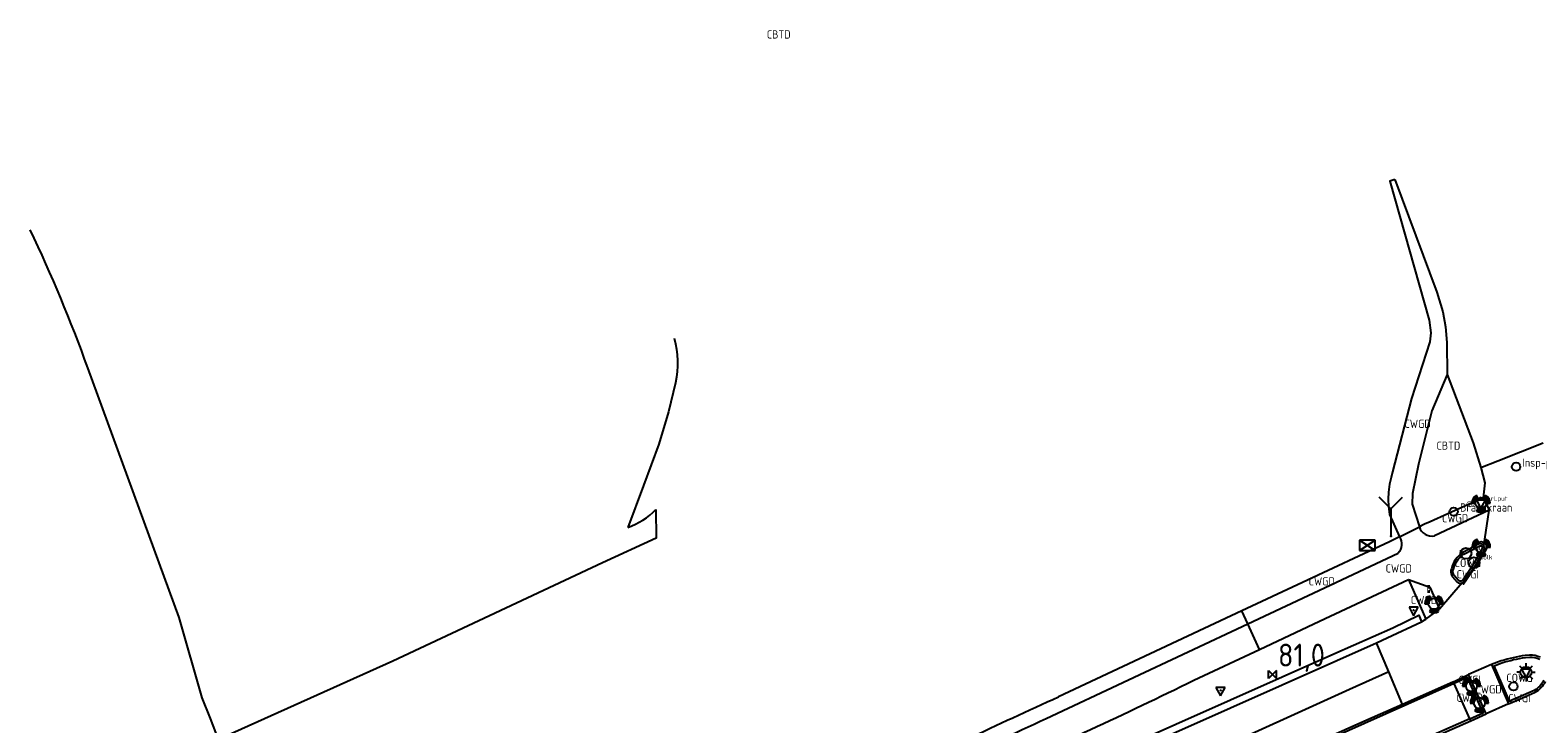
# Model space of a CAD drawing. Extents: x 143041 to 146008, y 457187 to 458337.
# Tile 30 of 31: x 145713 to 145878, y 458261 to 458337. Entities that reach past the tile are written whole.
import ezdxf
from ezdxf.enums import TextEntityAlignment as Align

# ---------------------------------------------------------------- set-up
doc = ezdxf.new("R2010")
doc.units = 0
doc.header["$LTSCALE"] = 4
doc.layers.get('0').update_dxf_attribs({"linetype": 'CONTINUOUS'})
for name, color, linetype in [('CBTD', 7, 'CONTINUOUS'), ('COWG', 7, 'CONTINUOUS'), ('CWGD', 7, 'CONTINUOUS'), ('CWGI', 7, 'CONTINUOUS'), ('G_BTD', 3, 'CONTINUOUS'), ('G_OWG', 6, 'CONTINUOUS'), ('G_WGD', 7, 'CONTINUOUS'), ('G_WGI', 1, 'CONTINUOUS'), ('LWGI', 7, 'CONTINUOUS'), ('PPALHM', 10, 'CONTINUOUS')]:
    doc.layers.add(name, color=color, linetype=linetype)
for name, color, linetype, true_color in [('PBRD', 7, 'CONTINUOUS', 0xbd2877), ('PKST', 7, 'CONTINUOUS', 0xbd2877), ('PPAL', 7, 'CONTINUOUS', 0xbd2877), ('PPUT', 7, 'CONTINUOUS', 0xbd2877)]:
    doc.layers.add(name, color=color, linetype=linetype, true_color=true_color)
doc.styles.add('ISO', font='ISO')
doc.styles.get("Standard").update_dxf_attribs({"font": 'ISO'})

# ---------------------------------------------------------------- blocks, each defined once
blk = doc.blocks.new('verkeersbord-pl')
at = {"linetype": 'Continuous'}
blk.add_circle((0, 0), 0.03, dxfattribs=at)
blk = doc.blocks.new('verkeersbord')
at = {"color": 0}
for p, q in [((0.5, 0.32), (-0.5, 0.32)), ((-0.5, 0.32), (0, -0.6)), ((0, -0.6), (0.5, 0.32))]:
    blk.add_line(p, q, dxfattribs=at)
blk = doc.blocks.new('lichtmast')
at = {"color": 0}
for p, q in [((-0.6, 0), (-1, 0)), ((-0.71, 0.71), (-0.42, 0.42)), ((0, 0.6), (0, 1)), ((0.42, 0.42), (0.71, 0.71)), ((0.6, 0), (1, 0)), ((-0.42, -0.42), (-0.71, -0.71)), ((0, -0.6), (0, -1)), ((0.42, -0.42), (0.71, -0.71))]:
    blk.add_line(p, q, dxfattribs=at)
blk.add_circle((0, 0), 0.6, dxfattribs=at)
blk = doc.blocks.new('schk.dwg')
for p, q in [((0.86, 0.56), (-0.86, 0.56)), ((-0.86, 0.56), (-0.86, -0.56)), ((0.86, -0.56), (0.86, 0.56)), ((-0.86, -0.56), (0.86, -0.56))]:
    blk.add_line(p, q)
at = {"linetype": 'Continuous'}
for p, q in [((-0.86, 0.56), (0.86, -0.56)), ((-0.86, -0.56), (0.86, 0.56))]:
    blk.add_line(p, q, dxfattribs=at)
blk = doc.blocks.new('verkeerslicht')
at = {"color": 0, "linetype": 'Continuous'}
for p, q in [((-1, 0), (-0.6, 0)), ((-0.3, 0.52), (-0.5, 0.86)), ((0.3, 0.52), (0.5, 0.86)), ((0.6, 0), (1, 0)), ((-0.3, -0.52), (-0.5, -0.86)), ((0.3, -0.52), (0.5, -0.86))]:
    blk.add_line(p, q, dxfattribs=at)
at = {"color": 0}
blk.add_circle((0, 0), 0.6, dxfattribs=at)
at = {"color": 0, "linetype": 'Continuous'}
for radius, start, end in [(0.996, 119.9985, 179.9935), (0.897, 119.9989, 179.9928), (0.797, 119.9994, 179.9919), (0.697, 120, 179.9907), (0.697, 0.0093, 60), (0.797, 0.0081, 60.0006), (0.897, 0.0072, 60.0011), (0.996, 0.0065, 60.0015), (0.996, 240.0015, 299.9985), (0.897, 240.0011, 299.9989), (0.797, 240.0006, 299.9994), (0.697, 240, 300)]:
    blk.add_arc((0, 0), radius, start, end, dxfattribs=at)
blk = doc.blocks.new('brandkraan')
at = {"color": 0}
blk.add_circle((0, 0), 0.45, dxfattribs=at)
at = {"color": 0, "style": 'ISO'}
blk.add_attdef('BRANDKRAAN', (0.7, 0), '', height=0.9, dxfattribs=at)
blk = doc.blocks.new('klok')
at = {"color": 0}
blk.add_circle((0, 0), 0.45, dxfattribs=at)
at = {"style": 'ISO'}
blk.add_attdef('KLOK', (0.7, 0), '', height=0.9, dxfattribs=at)
blk = doc.blocks.new('waterleidingput')
at = {"linetype": 'ByBlock', "lineweight": -2}
h = blk.add_hatch(color=0, dxfattribs=at)
h.dxf.hatch_style = 1
edge = h.paths.add_edge_path()
edge.add_spline(control_points=[(0.44, 0), (0.44, 0.04), (0.43, 0.09), (0.36, 0.2), (0.28, 0.26), (0.09, 0.32), (-0.02, 0.33), (-0.22, 0.29), (-0.31, 0.24), (-0.42, 0.12), (-0.44, 0.06), (-0.44, -0.06), (-0.42, -0.12), (-0.33, -0.22), (-0.28, -0.26), (-0.1, -0.33), (0.04, -0.33), (0.27, -0.27), (0.37, -0.2), (0.43, -0.08), (0.44, -0.04), (0.44, 0)], knot_values=[0, 0, 0, 0, 0.380029, 0.380029, 1.118666, 1.118666, 1.857303, 1.857303, 2.59594, 2.59594, 3.13294, 3.13294, 3.66994, 3.66994, 4.20694, 4.20694, 5.079565, 5.079565, 5.952189, 5.952189, 6.283185, 6.283185, 6.283185, 6.283185], degree=3, periodic=0)
edge = h.paths.add_edge_path(flags=16)
edge.add_ellipse((0, 0), major_axis=(0.392, 0), ratio=0.689655, start_angle=0, end_angle=360)
h = blk.add_hatch(color=0, dxfattribs=at)
h.dxf.hatch_style = 1
h.paths.add_polyline_path([(-0.05, -0.09, -0.141608), (-0.09, -0.05), (-0.1, -0.09), (-0.17, 0.17), (-0.22, 0.17), (-0.13, -0.17), (-0.08, -0.17)])
at = {"linetype": 'ByBlock', "lineweight": -2, "true_color": 0x104b6e}
h = blk.add_hatch(color=156, dxfattribs=at)
h.dxf.hatch_style = 1
h.paths.add_polyline_path([(0.1, 0, 1), (-0.1, 0, 1)])
at = {"linetype": 'ByBlock', "lineweight": -2}
h = blk.add_hatch(color=0, dxfattribs=at)
h.dxf.hatch_style = 1
h.paths.add_polyline_path([(0.02, 0.17), (-0.03, 0.17), (-0.05, 0.09, -0.269854), (0.05, 0.09)])
h = blk.add_hatch(color=0, dxfattribs=at)
h.dxf.hatch_style = 1
h.paths.add_polyline_path([(0.23, 0.17), (0.17, 0.17), (0.1, -0.09), (0.09, -0.05, -0.141608), (0.05, -0.09), (0.07, -0.17), (0.12, -0.17)])
at = {"color": 0, "linetype": 'ByBlock', "lineweight": -2}
blk.add_attdef('WATERLEIDINGPUT', (0.5, 0.35), '', height=0.5, dxfattribs=at)
blk = doc.blocks.new('drukknoppaal')
at = {"linetype": 'ByBlock', "lineweight": -2}
h = blk.add_hatch(color=0, dxfattribs=at)
h.dxf.hatch_style = 1
h.paths.add_polyline_path([(0.15, 0.8), (-0.15, 0.8), (-0.15, -0.1), (0, -0.1, -0.414214), (-0.1, 0, -1), (0.1, 0, -0.414214), (0, -0.1), (0.15, -0.1)])
h.paths.add_polyline_path([(-0.1, 0.3, -1), (0.1, 0.3, -1)], flags=16)
at = {"linetype": 'ByBlock', "lineweight": -2, "true_color": 0x681648}
h = blk.add_hatch(color=219, dxfattribs=at)
h.dxf.hatch_style = 1
h.paths.add_polyline_path([(0.1, 0, 1), (-0.1, 0, 1)])
at = {"color": 0, "linetype": 'ByBlock', "lineweight": -2}
blk.add_attdef('DRUKKNOPPAAL', (0.5, 0.35), '', height=0.5, dxfattribs=at)
blk = doc.blocks.new('kolk')
at = {"color": 0}
blk.add_circle((0, 0), 0.6, dxfattribs=at)
at = {"color": 0, "linetype": 'Continuous', "style": 'ISO'}
blk.add_attdef('KOLK', (-0.04, -0.26), '', height=0.8, dxfattribs=at)
blk = doc.blocks.new('wegwijzer')
at = {"color": 0}
for q in [(-0.424, 1.424), (0.424, 1.424), (0, 0)]:
    blk.add_line((0, 1), q, dxfattribs=at)
blk = doc.blocks.new('kilometerpaal')
at = {"color": 0}
for p, q in [((-0.44, 0.44), (0.44, -0.44)), ((-0.44, -0.44), (-0.44, 0.44)), ((0.44, 0.44), (-0.44, -0.44)), ((0.44, -0.44), (0.44, 0.44))]:
    blk.add_line(p, q, dxfattribs=at)
at = {"color": 0, "style": 'ISO'}
blk.add_attdef('KILOMETERPAAL', (0.59, 0.87), '', height=2.5, dxfattribs=at)
blk = doc.blocks.new('verkeersteller')
at = {"color": 0}
blk.add_circle((0, 0), 0.45, dxfattribs=at)

msp = doc.modelspace()

# ---------------------------------------------------------------- linework, layer by layer
at = {"layer": 'G_BTD', "linetype": 'Continuous', "transparency": 33554687}
for points in [[(145783.55, 458302.865, -0.1190748), (145783.706, 458297.994)], [(145778.487, 458282.201, 0.1224782), (145781.577, 458284.171)]]:
    msp.add_lwpolyline(points, format="xyb", dxfattribs=at)
for points in [[(145783.706, 458297.994), (145782.938, 458294.834), (145781.888, 458291.273), (145780.228, 458286.791), (145778.487, 458282.201)], [(145781.577, 458284.171), (145781.599, 458281.041), (145775.728, 458278.33), (145752.835, 458267.605), (145733.801, 458259.038)]]:
    msp.add_lwpolyline(points, dxfattribs=at)
at = {"layer": 'G_OWG', "linetype": 'Continuous', "transparency": 33554687}
for points in [[(145855.632, 458268.386), (145862.054, 458271.242), (145864.915, 458272.601), (145865.201, 458271.89)], [(145827.089, 458255.695), (145855.632, 458268.386)]]:
    msp.add_lwpolyline(points, dxfattribs=at)
at = {"layer": 'G_WGD', "linetype": 'Continuous', "transparency": 33554687}
for points in [[(145862.292, 458320.212), (145861.735, 458320), (145866.026, 458304.837), (145866.216, 458303.448)], [(145862.292, 458320.212), (145866.874, 458307.884), (145867.521, 458305.753), (145867.83, 458304.115), (145867.968, 458302.388), (145868.003, 458298.885)], [(145866.216, 458303.448), (145866.123, 458302.461), (145864.093, 458296.27), (145862.016, 458288.253), (145861.873, 458287.639), (145861.702, 458286.906), (145861.579, 458286.064), (145861.542, 458285.283), (145861.581, 458284.476), (145861.712, 458283.611), (145862.776, 458281.161)], [(145733.801, 458259.038), (145732.904, 458261.326), (145732.014, 458263.594), (145729.478, 458272.344), (145719.521, 458299.628)], [(145868.003, 458298.885), (145866.323, 458294.924), (145864.861, 458289.121), (145864.201, 458285.901), (145864.165, 458284.725), (145864.961, 458282.258)], [(145868.003, 458298.885), (145870.851, 458291.43), (145871.689, 458288.746)], [(145871.689, 458288.746), (145873.533, 458289.477), (145878.499, 458291.446)], [(145871.689, 458288.746), (145872.106, 458287.058), (145871.948, 458285.443)], [(145871.948, 458285.443), (145866.145, 458282.81), (145865.541, 458282.536), (145865.145, 458282.356)], [(145871.948, 458285.443), (145872.598, 458284.087)], [(145872.598, 458284.087), (145866.612, 458281.275)], [(145872.019, 458280.194), (145872.598, 458284.087)], [(145862.776, 458281.161), (145864.961, 458282.258)], [(145864.961, 458282.258), (145865.145, 458282.356)], [(145862.776, 458281.161), (145861.688, 458280.614), (145852.202, 458276.172), (145845.581, 458273.071)], [(145871.509, 458280.404), (145869.709, 458279.458)], [(145852.82, 458274.768), (145862.635, 458279.385)], [(145869.788, 458276.224), (145871.151, 458278.185), (145872.074, 458279.797)], [(145868.465, 458277.691), (145868.41, 458277.487)], [(145854.065, 458271.943), (145863.782, 458276.498)], [(145863.782, 458276.498), (145865.681, 458272.163)], [(145863.782, 458276.498), (145866.121, 458275.663), (145867.156, 458273.264)], [(145869.632, 458276.136), (145867.156, 458273.264)], [(145868.558, 458276.845), (145869.099, 458276.224)], [(145846.223, 458271.664), (145852.82, 458274.768)], [(145845.581, 458273.071), (145825.563, 458263.695)], [(145846.223, 458271.664), (145845.581, 458273.071)], [(145865.201, 458271.89), (145865.681, 458272.163)], [(145865.681, 458272.163), (145867.156, 458273.264)], [(145824.191, 458261.328), (145833.196, 458265.536), (145846.223, 458271.664)], [(145847.5, 458268.866), (145846.223, 458271.664)], [(145847.5, 458268.866), (145854.065, 458271.943)], [(145860.269, 458269.608), (145861.462, 458270.14), (145865.201, 458271.89)], [(145840.314, 458265.498), (145847.5, 458268.866)], [(145855.943, 458267.68), (145860.269, 458269.608)], [(145861.622, 458266.427), (145860.269, 458269.608)], [(145757.964, 458223.935), (145783.439, 458235.299), (145826.757, 458254.672), (145855.943, 458267.68)], [(145872.834, 458267.215), (145870.332, 458266.122)], [(145873.912, 458267.617), (145872.834, 458267.215)], [(145872.834, 458267.215), (145874.713, 458262.913)], [(145877.007, 458268.25), (145876.534, 458268.211)], [(145861.622, 458266.427), (145857.348, 458264.489)], [(145863.133, 458262.874), (145861.622, 458266.427)], [(145868.675, 458265.346), (145870.332, 458266.122)], [(145872.25, 458261.83), (145870.332, 458266.122)], [(145857.348, 458264.489), (145841.381, 458257.246), (145776.919, 458228.263), (145759.526, 458220.531)], [(145868.675, 458265.346), (145863.133, 458262.874)], [(145868.77, 458265.136), (145868.675, 458265.346)], [(145870.491, 458261.298), (145868.77, 458265.136)], [(145874.713, 458262.913), (145875.845, 458263.414), (145877.622, 458264.201)], [(145863.133, 458262.874), (145858.893, 458260.982)], [(145874.713, 458262.913), (145872.25, 458261.83)], [(145858.893, 458260.982), (145793.393, 458231.761)], [(145864.947, 458258.609), (145870.585, 458261.088)], [(145870.585, 458261.088), (145870.491, 458261.298)], [(145870.585, 458261.088), (145872.25, 458261.83)]]:
    msp.add_lwpolyline(points, dxfattribs=at)
for points in [[(145719.521, 458299.628, 0.0248291), (145713.217, 458314.699)], [(145864.961, 458282.258, 0.3773651), (145866.612, 458281.275)], [(145862.776, 458281.161, -0.3552885), (145862.635, 458279.385)], [(145872.019, 458280.194, 0.3171602), (145871.509, 458280.404)], [(145869.709, 458279.458, 0.186404), (145868.465, 458277.691)], [(145872.09, 458280.002, 0.1097722), (145872.019, 458280.194)], [(145872.09, 458280.002, -0.1078067), (145872.074, 458279.797)], [(145868.41, 458277.487, 0.1494881), (145868.558, 458276.845)], [(145869.099, 458276.224, 0.2662826), (145869.632, 458276.136)], [(145869.632, 458276.136, 0.090025), (145869.788, 458276.224)], [(145876.534, 458268.211, 0.0434926), (145873.912, 458267.617)], [(145878.187, 458268.008, 0.1051798), (145877.007, 458268.25)], [(145817.659, 458254.944, 0.0095407), (145840.314, 458265.498)], [(145877.622, 458264.201, 0.1299191), (145878.758, 458265.382)], [(145815.582, 458259.075, -0.0066297), (145825.563, 458263.695)], [(145813.7, 458256.48, 0.001124), (145824.191, 458261.328)]]:
    msp.add_lwpolyline(points, format="xyb", dxfattribs=at)
at = {"layer": 'G_WGI', "linetype": 'Continuous', "transparency": 33554687}
for points in [[(145868.678, 458277.636, -0.1855944), (145869.822, 458279.269)], [(145871.582, 458280.194, -0.5165657), (145871.869, 458279.881)], [(145868.739, 458276.973, -0.1403709), (145868.628, 458277.451)], [(145869.556, 458276.342, -0.2525245), (145869.251, 458276.385)], [(145869.628, 458276.379, -0.0662318), (145869.556, 458276.342)], [(145873.984, 458267.409, -0.0431954), (145876.558, 458267.992)], [(145877.017, 458268.03, -0.1055138), (145878.107, 458267.803)], [(145878.556, 458265.471, -0.1264809), (145877.52, 458264.396)]]:
    msp.add_lwpolyline(points, format="xyb", dxfattribs=at)
for points in [[(145869.628, 458276.379), (145870.965, 458278.303), (145871.869, 458279.881)], [(145869.822, 458279.269), (145871.582, 458280.194)], [(145868.628, 458277.451), (145868.678, 458277.636)], [(145869.251, 458276.385), (145868.739, 458276.973)], [(145877.52, 458264.396), (145875.758, 458263.616), (145874.826, 458263.204), (145873.129, 458267.09), (145873.984, 458267.409)], [(145876.558, 458267.992), (145877.017, 458268.03)], [(145870.491, 458261.298), (145871.946, 458261.946), (145870.218, 458265.814), (145868.77, 458265.136)], [(145868.77, 458265.136), (145858.986, 458260.771), (145793.486, 458231.55)], [(145870.491, 458261.298), (145860.658, 458256.975), (145797.641, 458229.272)]]:
    msp.add_lwpolyline(points, dxfattribs=at)
at = {"layer": 'LWGI', "transparency": 33554687}
msp.add_lwpolyline([(145872.074, 458279.797), (145872.207, 458279.733), (145871.245, 458278.102), (145869.793, 458275.995), (145869.632, 458276.136)], dxfattribs=at)

# ---------------------------------------------------------------- block references
at = {"layer": 'PBRD', "transparency": 33554687, "xscale": 3, "yscale": 3, "zscale": 3}
msp.add_blockref('wegwijzer', (145861.852, 458281.239), dxfattribs=at)
at = {"layer": 'PBRD', "transparency": 33554687}
for p in [(145871.688, 458284.849), (145864.34, 458273.151), (145876.618, 458266.383), (145843.247, 458264.401)]:
    msp.add_blockref('verkeersbord', p, dxfattribs=at)
at = {"layer": 'PKST', "transparency": 33554687}
msp.add_blockref('schk.dwg', (145859.279, 458280.239), dxfattribs=at)
at = {"layer": 'PPAL', "transparency": 33554687}
for name, p in [('verkeerslicht', (145871.688, 458284.849)), ('verkeersbord-pl', (145861.852, 458281.239)), ('verkeerslicht', (145871.719, 458280.05)), ('drukknoppaal', (145869.532, 458278.916)), ('drukknoppaal', (145865.986, 458275.124)), ('verkeerslicht', (145866.562, 458273.86)), ('verkeersbord-pl', (145864.34, 458273.151)), ('lichtmast', (145876.618, 458266.383)), ('verkeerslicht', (145870.659, 458264.862)), ('verkeersbord-pl', (145843.247, 458264.401)), ('verkeerslicht', (145871.527, 458263.013)), ('verkeersteller', (145875.239, 458264.829))]:
    msp.add_blockref(name, p, dxfattribs=at)
at = {"layer": 'PPALHM', "transparency": 33554687}
ref = msp.add_blockref('kilometerpaal', (145848.927, 458266.133), dxfattribs=at)
ref.add_attrib('Puntnummer', '81,0', (145849.518, 458267.001), dxfattribs={"layer": '0', "height": 2.5, "style": 'ISO'})
at = {"layer": 'PPUT', "transparency": 33554687}
for name, p, values in [('klok', (145875.53, 458288.821), {'KLOK': 'Insp-put'}), ('waterleidingput', (145870.552, 458284.759), {'WATERLEIDINGPUT': 'WaterLput'})]:
    msp.add_blockref(name, p, dxfattribs=at).add_auto_attribs(values)
ref = msp.add_blockref('brandkraan', (145868.71, 458283.923), dxfattribs=at)
ref.add_attrib('BRANDKRAAN', 'Brandkraan', (145869.41, 458283.923), dxfattribs={"layer": '0', "height": 0.9, "style": 'ISO'})
ref = msp.add_blockref('kolk', (145870.046, 458279.355), dxfattribs=at)
ref.add_attrib('KOLK', 'Kolk', (145870.596, 458279.705), dxfattribs={"layer": '0', "color": 0, "linetype": 'ByBlock', "lineweight": -2, "height": 0.5})
ref = msp.add_blockref('kolk', (145870.931, 458278.337), dxfattribs=at)
ref.add_attrib('KOLK', 'Kolk', (145871.481, 458278.687), dxfattribs={"layer": '0', "color": 0, "linetype": 'ByBlock', "lineweight": -2, "height": 0.5})

# ---------------------------------------------------------------- texts
at = {"layer": 'CBTD', "transparency": 33554687, "style": 'ISO'}
for p in [(145794.984, 458336.041), (145868.136, 458291.126)]:
    msp.add_text('CBTD', height=0.9, dxfattribs=at).set_placement(p, align=Align.MIDDLE_CENTER)
at = {"layer": 'COWG', "transparency": 33554687, "style": 'ISO'}
for p in [(145870.252, 458278.318), (145875.897, 458265.771)]:
    msp.add_text('COWG', height=0.9, dxfattribs=at).set_placement(p, align=Align.MIDDLE_CENTER)
at = {"layer": 'CWGD', "transparency": 33554687, "style": 'ISO'}
for p in [(145864.773, 458293.516), (145868.872, 458283.192), (145862.709, 458277.718), (145854.301, 458276.31), (145865.469, 458274.272), (145870.463, 458263.595), (145872.523, 458264.515)]:
    msp.add_text('CWGD', height=0.9, dxfattribs=at).set_placement(p, align=Align.MIDDLE_CENTER)
at = {"layer": 'CWGI', "transparency": 33554687, "style": 'ISO'}
for p in [(145870.252, 458277.085), (145870.463, 458265.548), (145875.897, 458263.558)]:
    msp.add_text('CWGI', height=0.9, dxfattribs=at).set_placement(p, align=Align.MIDDLE_CENTER)

doc.saveas('drawing.dxf')
